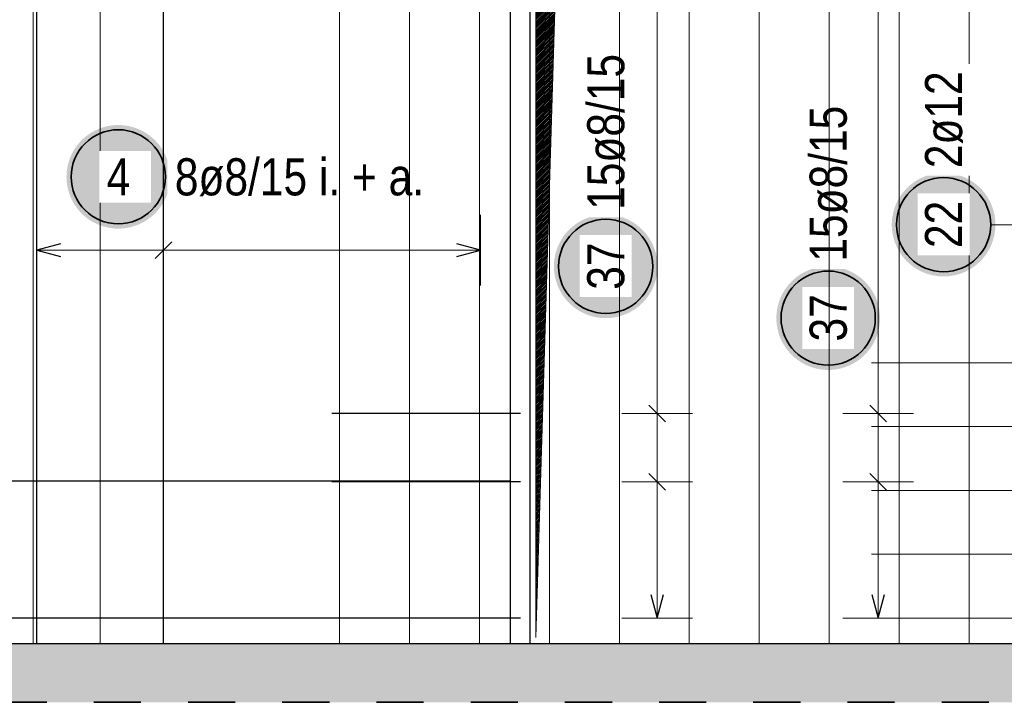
# Model space of a CAD drawing. Header units: millimetres. Extents: x -4.8 to 37.2, y -12 to 28.3.
# Tile 37 of 82: x 15.2 to 17.3, y 5 to 6.5. Entities that reach past the tile are written whole.
import ezdxf

# ---------------------------------------------------------------- set-up
doc = ezdxf.new("R2010")
doc.units = ezdxf.units.MM
doc.linetypes.add('HIDDEN', pattern=[0.375, 0.25, -0.125])
doc.layers.add('nplo Bewehrung', color=7, linetype='Continuous', lineweight=20)
doc.styles.add('Arial Narrow', font='ARIALN.TTF')

msp = doc.modelspace()

# ---------------------------------------------------------------- hatches: boundary and pattern name
at = {"lineweight": 13}
h = msp.add_hatch(dxfattribs=at)
h.set_pattern_fill('Mau', color=6, scale=0.01, angle=45, style=0, pattern_type=2)
h.set_pattern_definition([(45, (0, 0), (-0.00183847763, 0.00183847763), [])])
h.paths.add_polyline_path([(16.317174, 5.176953), (16.379674, 7.224459), (17.302174, 7.286959), (16.317174, 7.286959)])
at = {"lineweight": 25, "true_color": 0xffffff}
for points in [[(15.541065, 6.155502), (15.540998, 6.159341), (15.540797, 6.163175), (15.540463, 6.167), (15.539995, 6.170811), (15.539394, 6.174603), (15.538661, 6.178372), (15.537798, 6.182113), (15.536804, 6.185822), (15.535681, 6.189494), (15.534431, 6.193124), (15.533055, 6.196709), (15.531555, 6.200243), (15.529932, 6.203723), (15.528189, 6.207144), (15.526328, 6.210502), (15.52435, 6.213793), (15.522259, 6.217013), (15.520057, 6.220158), (15.517746, 6.223225), (15.51533, 6.226209), (15.512811, 6.229106), (15.510193, 6.231914), (15.507478, 6.234629), (15.504669, 6.237248), (15.501772, 6.239767), (15.498788, 6.242183), (15.495722, 6.244494), (15.492576, 6.246696), (15.489356, 6.248787), (15.486065, 6.250765), (15.482707, 6.252626), (15.479286, 6.254369), (15.475806, 6.255992), (15.472272, 6.257492), (15.468687, 6.258868), (15.465057, 6.260118), (15.461385, 6.261241), (15.457677, 6.262234), (15.453935, 6.263098), (15.450166, 6.263831), (15.446374, 6.264431), (15.442563, 6.264899), (15.438738, 6.265234), (15.434904, 6.265435), (15.431065, 6.265502), (15.427226, 6.265435), (15.423392, 6.265234), (15.419567, 6.264899), (15.415756, 6.264431), (15.411964, 6.263831), (15.408195, 6.263098), (15.404454, 6.262234), (15.400745, 6.261241), (15.397073, 6.260118), (15.393443, 6.258868), (15.389858, 6.257492), (15.386324, 6.255992), (15.382844, 6.254369), (15.379423, 6.252626), (15.376065, 6.250765), (15.372774, 6.248787), (15.369554, 6.246696), (15.366409, 6.244494), (15.363342, 6.242183), (15.360358, 6.239767), (15.357461, 6.237248), (15.354653, 6.234629), (15.351938, 6.231914), (15.349319, 6.229106), (15.3468, 6.226209), (15.344384, 6.223225), (15.342073, 6.220158), (15.339871, 6.217013), (15.33778, 6.213793), (15.335802, 6.210502), (15.333941, 6.207144), (15.332198, 6.203723), (15.330575, 6.200243), (15.329075, 6.196709), (15.327699, 6.193124), (15.326449, 6.189494), (15.325326, 6.185822), (15.324333, 6.182113), (15.323469, 6.178372), (15.322736, 6.174603), (15.322136, 6.170811), (15.321668, 6.167), (15.321333, 6.163175), (15.321132, 6.159341), (15.321065, 6.155502), (15.321132, 6.151663), (15.321333, 6.147829), (15.321668, 6.144004), (15.322136, 6.140193), (15.322736, 6.136401), (15.323469, 6.132632), (15.324333, 6.128891), (15.325326, 6.125182), (15.326449, 6.12151), (15.327699, 6.11788), (15.329075, 6.114295), (15.330575, 6.110761), (15.332198, 6.107281), (15.333941, 6.10386), (15.335802, 6.100502), (15.33778, 6.097211), (15.339871, 6.093991), (15.342073, 6.090846), (15.344384, 6.087779), (15.3468, 6.084795), (15.349319, 6.081898), (15.351938, 6.07909), (15.354653, 6.076375), (15.357461, 6.073756), (15.360358, 6.071237), (15.363342, 6.068821), (15.366409, 6.06651), (15.369554, 6.064308), (15.372774, 6.062217), (15.376065, 6.060239), (15.379423, 6.058378), (15.382844, 6.056635), (15.386324, 6.055012), (15.389858, 6.053512), (15.393443, 6.052136), (15.397073, 6.050886), (15.400745, 6.049763), (15.404454, 6.048769), (15.408195, 6.047906), (15.411964, 6.047173), (15.415756, 6.046572), (15.419567, 6.046105), (15.423392, 6.04577), (15.427226, 6.045569), (15.431065, 6.045502), (15.434904, 6.045569), (15.438738, 6.04577), (15.442563, 6.046105), (15.446374, 6.046572), (15.450166, 6.047173), (15.453935, 6.047906), (15.457677, 6.048769), (15.461385, 6.049763), (15.465057, 6.050886), (15.468687, 6.052136), (15.472272, 6.053512), (15.475806, 6.055012), (15.479286, 6.056635), (15.482707, 6.058378), (15.486065, 6.060239), (15.489356, 6.062217), (15.492576, 6.064308), (15.495722, 6.06651), (15.498788, 6.068821), (15.501772, 6.071237), (15.504669, 6.073756), (15.507478, 6.076375), (15.510193, 6.07909), (15.512811, 6.081898), (15.51533, 6.084795), (15.517746, 6.087779), (15.520057, 6.090846), (15.522259, 6.093991), (15.52435, 6.097211), (15.526328, 6.100502), (15.528189, 6.10386), (15.529932, 6.107281), (15.531555, 6.110761), (15.533055, 6.114295), (15.534431, 6.11788), (15.535681, 6.12151), (15.536804, 6.125182), (15.537798, 6.128891), (15.538661, 6.132632), (15.539394, 6.136401), (15.539995, 6.140193), (15.540463, 6.144004), (15.540797, 6.147829)], [(17.293086, 6.053865), (17.293019, 6.057704), (17.292818, 6.061538), (17.292484, 6.065363), (17.292016, 6.069174), (17.291415, 6.072966), (17.290682, 6.076735), (17.289819, 6.080476), (17.288825, 6.084185), (17.287702, 6.087857), (17.286452, 6.091487), (17.285076, 6.095072), (17.283576, 6.098606), (17.281954, 6.102086), (17.28021, 6.105507), (17.278349, 6.108865), (17.276372, 6.112156), (17.27428, 6.115376), (17.272078, 6.118521), (17.269767, 6.121588), (17.267351, 6.124572), (17.264832, 6.127469), (17.262214, 6.130277), (17.259499, 6.132992), (17.256691, 6.135611), (17.253793, 6.13813), (17.250809, 6.140546), (17.247743, 6.142857), (17.244597, 6.145059), (17.241377, 6.14715), (17.238086, 6.149128), (17.234728, 6.150989), (17.231307, 6.152732), (17.227827, 6.154355), (17.224293, 6.155855), (17.220708, 6.157231), (17.217078, 6.158481), (17.213406, 6.159604), (17.209698, 6.160598), (17.205957, 6.161461), (17.202188, 6.162194), (17.198395, 6.162794), (17.194584, 6.163262), (17.190759, 6.163597), (17.186925, 6.163798), (17.183086, 6.163865), (17.179247, 6.163798), (17.175413, 6.163597), (17.171588, 6.163262), (17.167777, 6.162794), (17.163985, 6.162194), (17.160216, 6.161461), (17.156475, 6.160598), (17.152766, 6.159604), (17.149094, 6.158481), (17.145464, 6.157231), (17.14188, 6.155855), (17.138345, 6.154355), (17.134865, 6.152732), (17.131444, 6.150989), (17.128086, 6.149128), (17.124795, 6.14715), (17.121575, 6.145059), (17.11843, 6.142857), (17.115363, 6.140546), (17.11238, 6.13813), (17.109482, 6.135611), (17.106674, 6.132992), (17.103959, 6.130277), (17.10134, 6.127469), (17.098821, 6.124572), (17.096405, 6.121588), (17.094094, 6.118521), (17.091892, 6.115376), (17.089801, 6.112156), (17.087823, 6.108865), (17.085962, 6.105507), (17.084219, 6.102086), (17.082596, 6.098606), (17.081096, 6.095072), (17.07972, 6.091487), (17.07847, 6.087857), (17.077347, 6.084185), (17.076354, 6.080476), (17.07549, 6.076735), (17.074757, 6.072966), (17.074157, 6.069174), (17.073689, 6.065363), (17.073354, 6.061538), (17.073153, 6.057704), (17.073086, 6.053865), (17.073153, 6.050026), (17.073354, 6.046192), (17.073689, 6.042367), (17.074157, 6.038556), (17.074757, 6.034764), (17.07549, 6.030995), (17.076354, 6.027254), (17.077347, 6.023545), (17.07847, 6.019873), (17.07972, 6.016243), (17.081096, 6.012658), (17.082596, 6.009124), (17.084219, 6.005644), (17.085962, 6.002223), (17.087823, 5.998865), (17.089801, 5.995574), (17.091892, 5.992354), (17.094094, 5.989209), (17.096405, 5.986142), (17.098821, 5.983158), (17.10134, 5.980261), (17.103959, 5.977453), (17.106674, 5.974738), (17.109482, 5.972119), (17.11238, 5.9696), (17.115363, 5.967184), (17.11843, 5.964873), (17.121575, 5.962671), (17.124795, 5.96058), (17.128086, 5.958602), (17.131444, 5.956741), (17.134865, 5.954998), (17.138345, 5.953375), (17.14188, 5.951875), (17.145464, 5.950499), (17.149094, 5.949249), (17.152766, 5.948126), (17.156475, 5.947132), (17.160216, 5.946269), (17.163985, 5.945536), (17.167777, 5.944936), (17.171588, 5.944468), (17.175413, 5.944133), (17.179247, 5.943932), (17.183086, 5.943865), (17.186925, 5.943932), (17.190759, 5.944133), (17.194584, 5.944468), (17.198395, 5.944936), (17.202188, 5.945536), (17.205957, 5.946269), (17.209698, 5.947132), (17.213406, 5.948126), (17.217078, 5.949249), (17.220708, 5.950499), (17.224293, 5.951875), (17.227827, 5.953375), (17.231307, 5.954998), (17.234728, 5.956741), (17.238086, 5.958602), (17.241377, 5.96058), (17.244597, 5.962671), (17.247743, 5.964873), (17.250809, 5.967184), (17.253793, 5.9696), (17.256691, 5.972119), (17.259499, 5.974738), (17.262214, 5.977453), (17.264832, 5.980261), (17.267351, 5.983158), (17.269767, 5.986142), (17.272078, 5.989209), (17.27428, 5.992354), (17.276372, 5.995574), (17.278349, 5.998865), (17.28021, 6.002223), (17.281954, 6.005644), (17.283576, 6.009124), (17.285076, 6.012658), (17.286452, 6.016243), (17.287702, 6.019873), (17.288825, 6.023545), (17.289819, 6.027254), (17.290682, 6.030995), (17.291415, 6.034764), (17.292016, 6.038556), (17.292484, 6.042367), (17.292818, 6.046192)], [(16.575837, 5.965358), (16.57577, 5.969197), (16.575569, 5.973031), (16.575235, 5.976856), (16.574767, 5.980667), (16.574166, 5.984459), (16.573434, 5.988228), (16.57257, 5.991969), (16.571576, 5.995678), (16.570453, 5.99935), (16.569203, 6.00298), (16.567827, 6.006565), (16.566327, 6.010099), (16.564705, 6.013579), (16.562962, 6.017), (16.5611, 6.020358), (16.559123, 6.023649), (16.557031, 6.026869), (16.554829, 6.030014), (16.552518, 6.033081), (16.550102, 6.036065), (16.547583, 6.038962), (16.544965, 6.04177), (16.54225, 6.044485), (16.539442, 6.047104), (16.536544, 6.049623), (16.53356, 6.052039), (16.530494, 6.05435), (16.527348, 6.056552), (16.524128, 6.058643), (16.520837, 6.060621), (16.517479, 6.062482), (16.514058, 6.064225), (16.510578, 6.065848), (16.507044, 6.067348), (16.503459, 6.068724), (16.499829, 6.069974), (16.496157, 6.071097), (16.492449, 6.072091), (16.488708, 6.072954), (16.484939, 6.073687), (16.481146, 6.074288), (16.477335, 6.074755), (16.47351, 6.07509), (16.469676, 6.075291), (16.465837, 6.075358), (16.461998, 6.075291), (16.458164, 6.07509), (16.454339, 6.074755), (16.450528, 6.074288), (16.446736, 6.073687), (16.442967, 6.072954), (16.439226, 6.072091), (16.435517, 6.071097), (16.431845, 6.069974), (16.428215, 6.068724), (16.424631, 6.067348), (16.421096, 6.065848), (16.417616, 6.064225), (16.414195, 6.062482), (16.410837, 6.060621), (16.407546, 6.058643), (16.404326, 6.056552), (16.401181, 6.05435), (16.398115, 6.052039), (16.395131, 6.049623), (16.392233, 6.047104), (16.389425, 6.044485), (16.38671, 6.04177), (16.384091, 6.038962), (16.381572, 6.036065), (16.379156, 6.033081), (16.376845, 6.030014), (16.374643, 6.026869), (16.372552, 6.023649), (16.370574, 6.020358), (16.368713, 6.017), (16.36697, 6.013579), (16.365347, 6.010099), (16.363847, 6.006565), (16.362471, 6.00298), (16.361221, 5.99935), (16.360098, 5.995678), (16.359105, 5.991969), (16.358241, 5.988228), (16.357508, 5.984459), (16.356908, 5.980667), (16.35644, 5.976856), (16.356105, 5.973031), (16.355904, 5.969197), (16.355837, 5.965358), (16.355904, 5.961519), (16.356105, 5.957685), (16.35644, 5.95386), (16.356908, 5.950049), (16.357508, 5.946257), (16.358241, 5.942488), (16.359105, 5.938747), (16.360098, 5.935038), (16.361221, 5.931366), (16.362471, 5.927736), (16.363847, 5.924151), (16.365347, 5.920617), (16.36697, 5.917137), (16.368713, 5.913716), (16.370574, 5.910358), (16.372552, 5.907067), (16.374643, 5.903847), (16.376845, 5.900702), (16.379156, 5.897635), (16.381572, 5.894651), (16.384091, 5.891754), (16.38671, 5.888946), (16.389425, 5.886231), (16.392233, 5.883612), (16.395131, 5.881093), (16.398115, 5.878677), (16.401181, 5.876366), (16.404326, 5.874164), (16.407546, 5.872073), (16.410837, 5.870095), (16.414195, 5.868234), (16.417616, 5.866491), (16.421096, 5.864868), (16.424631, 5.863368), (16.428215, 5.861992), (16.431845, 5.860742), (16.435517, 5.859619), (16.439226, 5.858626), (16.442967, 5.857762), (16.446736, 5.857029), (16.450528, 5.856429), (16.454339, 5.855961), (16.458164, 5.855626), (16.461998, 5.855425), (16.465837, 5.855358), (16.469676, 5.855425), (16.47351, 5.855626), (16.477335, 5.855961), (16.481146, 5.856429), (16.484939, 5.857029), (16.488708, 5.857762), (16.492449, 5.858626), (16.496157, 5.859619), (16.499829, 5.860742), (16.503459, 5.861992), (16.507044, 5.863368), (16.510578, 5.864868), (16.514058, 5.866491), (16.517479, 5.868234), (16.520837, 5.870095), (16.524128, 5.872073), (16.527348, 5.874164), (16.530494, 5.876366), (16.53356, 5.878677), (16.536544, 5.881093), (16.539442, 5.883612), (16.54225, 5.886231), (16.544965, 5.888946), (16.547583, 5.891754), (16.550102, 5.894651), (16.552518, 5.897635), (16.554829, 5.900702), (16.557031, 5.903847), (16.559123, 5.907067), (16.5611, 5.910358), (16.562962, 5.913716), (16.564705, 5.917137), (16.566327, 5.920617), (16.567827, 5.924151), (16.569203, 5.927736), (16.570453, 5.931366), (16.571576, 5.935038), (16.57257, 5.938747), (16.573434, 5.942488), (16.574166, 5.946257), (16.574767, 5.950049), (16.575235, 5.95386), (16.575569, 5.957685)], [(17.048112, 5.85538), (17.048045, 5.859219), (17.047844, 5.863053), (17.047509, 5.866878), (17.047041, 5.870689), (17.04644, 5.874481), (17.045708, 5.87825), (17.044844, 5.881991), (17.04385, 5.8857), (17.042728, 5.889372), (17.041478, 5.893002), (17.040102, 5.896587), (17.038602, 5.900121), (17.036979, 5.903601), (17.035236, 5.907022), (17.033374, 5.91038), (17.031397, 5.913671), (17.029306, 5.916891), (17.027103, 5.920036), (17.024793, 5.923103), (17.022376, 5.926086), (17.019857, 5.928984), (17.017239, 5.931792), (17.014524, 5.934507), (17.011716, 5.937126), (17.008818, 5.939645), (17.005834, 5.942061), (17.002768, 5.944372), (16.999623, 5.946574), (16.996403, 5.948665), (16.993112, 5.950643), (16.989753, 5.952504), (16.986332, 5.954247), (16.982853, 5.95587), (16.979318, 5.95737), (16.975734, 5.958746), (16.972103, 5.959996), (16.968432, 5.961119), (16.964723, 5.962112), (16.960982, 5.962976), (16.957213, 5.963709), (16.953421, 5.964309), (16.94961, 5.964777), (16.945785, 5.965112), (16.94195, 5.965313), (16.938112, 5.96538), (16.934273, 5.965313), (16.930438, 5.965112), (16.926613, 5.964777), (16.922803, 5.964309), (16.91901, 5.963709), (16.915241, 5.962976), (16.9115, 5.962112), (16.907791, 5.961119), (16.90412, 5.959996), (16.900489, 5.958746), (16.896905, 5.95737), (16.893371, 5.95587), (16.889891, 5.954247), (16.88647, 5.952504), (16.883112, 5.950643), (16.87982, 5.948665), (16.8766, 5.946574), (16.873455, 5.944372), (16.870389, 5.942061), (16.867405, 5.939645), (16.864507, 5.937126), (16.861699, 5.934507), (16.858984, 5.931792), (16.856366, 5.928984), (16.853847, 5.926086), (16.85143, 5.923103), (16.84912, 5.920036), (16.846917, 5.916891), (16.844826, 5.913671), (16.842849, 5.91038), (16.840987, 5.907022), (16.839244, 5.903601), (16.837622, 5.900121), (16.836121, 5.896587), (16.834745, 5.893002), (16.833495, 5.889372), (16.832373, 5.8857), (16.831379, 5.881991), (16.830515, 5.87825), (16.829783, 5.874481), (16.829182, 5.870689), (16.828714, 5.866878), (16.82838, 5.863053), (16.828179, 5.859219), (16.828112, 5.85538), (16.828179, 5.851541), (16.82838, 5.847707), (16.828714, 5.843882), (16.829182, 5.840071), (16.829783, 5.836278), (16.830515, 5.83251), (16.831379, 5.828768), (16.832373, 5.82506), (16.833495, 5.821388), (16.834745, 5.817758), (16.836121, 5.814173), (16.837622, 5.810639), (16.839244, 5.807159), (16.840987, 5.803738), (16.842849, 5.80038), (16.844826, 5.797089), (16.846917, 5.793869), (16.84912, 5.790723), (16.85143, 5.787657), (16.853847, 5.784673), (16.856366, 5.781775), (16.858984, 5.778967), (16.861699, 5.776252), (16.864507, 5.773634), (16.867405, 5.771115), (16.870389, 5.768699), (16.873455, 5.766388), (16.8766, 5.764186), (16.87982, 5.762095), (16.883112, 5.760117), (16.88647, 5.758256), (16.889891, 5.756512), (16.893371, 5.75489), (16.896905, 5.75339), (16.900489, 5.752014), (16.90412, 5.750764), (16.907791, 5.749641), (16.9115, 5.748647), (16.915241, 5.747784), (16.91901, 5.747051), (16.922803, 5.74645), (16.926613, 5.745982), (16.930438, 5.745648), (16.934273, 5.745447), (16.938112, 5.74538), (16.94195, 5.745447), (16.945785, 5.745648), (16.94961, 5.745982), (16.953421, 5.74645), (16.957213, 5.747051), (16.960982, 5.747784), (16.964723, 5.748647), (16.968432, 5.749641), (16.972103, 5.750764), (16.975734, 5.752014), (16.979318, 5.75339), (16.982853, 5.75489), (16.986332, 5.756512), (16.989753, 5.758256), (16.993112, 5.760117), (16.996403, 5.762095), (16.999623, 5.764186), (17.002768, 5.766388), (17.005834, 5.768699), (17.008818, 5.771115), (17.011716, 5.773634), (17.014524, 5.776252), (17.017239, 5.778967), (17.019857, 5.781775), (17.022376, 5.784673), (17.024793, 5.787657), (17.027103, 5.790723), (17.029306, 5.793869), (17.031397, 5.797089), (17.033374, 5.80038), (17.035236, 5.803738), (17.036979, 5.807159), (17.038602, 5.810639), (17.040102, 5.814173), (17.041478, 5.817758), (17.042728, 5.821388), (17.04385, 5.82506), (17.044844, 5.828768), (17.045708, 5.83251), (17.04644, 5.836278), (17.047041, 5.840071), (17.047509, 5.843882), (17.047844, 5.847707)]]:
    msp.add_hatch(color=7, dxfattribs=at).paths.add_polyline_path(points)
at = {"lineweight": 13, "true_color": 0xd7ffd7}
msp.add_hatch(color=254, dxfattribs=at).paths.add_polyline_path([(13.104217, 5.039459), (22.54069, 5.039459), (22.54069, 5.164459), (13.104217, 5.164459)])

# ---------------------------------------------------------------- linework, layer by layer
at = {"color": 3, "linetype": 'Continuous', "lineweight": 25}
for p, q in [((16.263674, 5.164459), (16.263674, 8.264459)), ((15.258208, 5.164459), (15.258208, 8.064459)), ((15.527264, 5.164459), (15.527264, 8.064459)), ((16.304674, 7.299453), (16.304674, 5.164453)), ((15.308208, 6.013397), (15.258208, 6)), ((15.258208, 6), (15.308208, 5.986603)), ((15.544941, 6.017678), (15.509586, 5.982322)), ((16.199903, 6), (16.149903, 6.013397)), ((16.149903, 5.986603), (16.199903, 6)), ((16.557322, 5.670488), (16.592678, 5.635132)), ((17.02667, 5.670488), (17.062025, 5.635132)), ((16.284674, 5.65281), (15.884674, 5.65281)), ((16.557322, 5.525702), (16.592678, 5.490347)), ((17.02667, 5.525702), (17.062025, 5.490347)), ((16.264301, 5.509097), (13.364301, 5.509097)), ((16.284674, 5.508024), (15.884674, 5.508024)), ((16.561603, 5.268453), (16.575, 5.218453)), ((16.575, 5.218453), (16.588397, 5.268453)), ((17.03095, 5.268453), (17.044347, 5.218453)), ((17.044347, 5.218453), (17.057745, 5.268453)), ((16.264301, 5.218453), (13.364301, 5.218453)), ((16.284674, 5.218453), (15.884674, 5.218453)), ((13.354176, 5.164459), (18.524708, 5.164459))]:
    msp.add_line(p, q, dxfattribs=at)
at = {"color": 6, "linetype": 'Continuous', "lineweight": 13}
for q in [(16.317174, 7.286959), (16.379674, 7.224459)]:
    msp.add_line((16.317174, 5.176953), q, dxfattribs=at)
at = {"color": 5, "linetype": 'Continuous', "lineweight": 18}
for p, q in [((16.575, 5.218453), (16.575, 7.245452)), ((17.044347, 5.218453), (17.044347, 7.245452)), ((15.258208, 6.075), (15.258208, 5.925)), ((15.527264, 6.075), (15.527264, 5.925)), ((16.199903, 5.925), (16.199903, 6.075)), ((17.283086, 6.053865), (17.380674, 6.053865)), ((15.258208, 6), (16.199903, 6)), ((16.5, 5.65281), (16.65, 5.65281)), ((16.969347, 5.65281), (17.119347, 5.65281)), ((16.5, 5.508024), (16.65, 5.508024)), ((16.969347, 5.508024), (17.119347, 5.508024)), ((16.5, 5.218453), (16.65, 5.218453)), ((16.969347, 5.218453), (17.119347, 5.218453))]:
    msp.add_line(p, q, dxfattribs=at)
at = {"color": 2, "linetype": 'HIDDEN', "lineweight": 35, "ltscale": 0.25}
msp.add_line((12.979172, 5.039459), (22.66569, 5.039459), dxfattribs=at)
at = {"color": 2, "linetype": 'Continuous', "lineweight": 35}
for centre in [(15.431065, 6.155502), (17.183086, 6.053865), (16.465837, 5.965358), (16.938112, 5.85538)]:
    msp.add_circle(centre, 0.1, dxfattribs=at)
at = {"layer": 'nplo Bewehrung', "color": 9, "linetype": 'Continuous', "lineweight": 0}
for p, q in [((15.250101, 5.164459), (15.250101, 8.064459)), ((15.392804, 5.164459), (15.392804, 8.064459)), ((16.197785, 5.164458), (16.197785, 8.064458)), ((16.346275, 5.164457), (16.346275, 8.064457)), ((16.643255, 5.164455), (16.643255, 8.064455)), ((16.791746, 5.164454), (16.791746, 8.064454)), ((17.088726, 5.164451), (17.088726, 8.064451)), ((17.237216, 5.16445), (17.237216, 8.06445)), ((17.029757, 5.760453), (17.429757, 5.760453)), ((17.029757, 5.624953), (17.429757, 5.624953)), ((17.029757, 5.489453), (17.429757, 5.489453)), ((17.029757, 5.353953), (17.429757, 5.353953)), ((17.029757, 5.218453), (17.429757, 5.218453))]:
    msp.add_line(p, q, dxfattribs=at)

# ---------------------------------------------------------------- texts
at = {"color": 2, "lineweight": 35, "insert": (15.551065, 6.194877), "char_height": 0.07875, "attachment_point": 1, "line_spacing_factor": 0.9, "style": 'Arial Narrow', "bg_fill": 3, "box_fill_scale": 1.2, "bg_fill_color": 256, "bg_fill_true_color": 13158600, "bg_fill_transparency": 0}
msp.add_mtext('8ø8/15 i. + a.', dxfattribs=at)

# ---------------------------------------------------------------- next in the draw order: linework, layer by layer
at = {"layer": 'nplo Bewehrung', "color": 9, "linetype": 'Continuous', "lineweight": 0}
for p, q in [((15.900805, 5.164461), (15.900805, 8.064461)), ((16.049295, 5.164459), (16.049295, 8.064459))]:
    msp.add_line(p, q, dxfattribs=at)

# ---------------------------------------------------------------- next in the draw order: texts
at = {"color": 2, "lineweight": 35, "char_height": 0.07875, "attachment_point": 1, "rotation": 90, "line_spacing_factor": 0.9, "style": 'Arial Narrow', "bg_fill": 3, "box_fill_scale": 1.2, "bg_fill_color": 256, "bg_fill_true_color": 13158600, "bg_fill_transparency": 0}
for s, insert in [('15ø8/15', (16.426462, 6.085358)), ('2ø12', (17.143711, 6.173865)), ('15ø8/15', (16.898737, 5.97538)), ('22', (17.143711, 6.004252)), ('37', (16.426462, 5.915746)), ('37', (16.898737, 5.805767))]:
    msp.add_mtext(s, dxfattribs=dict(at, insert=insert))
at = {"color": 2, "lineweight": 35, "insert": (15.406259, 6.194877), "char_height": 0.07875, "attachment_point": 1, "line_spacing_factor": 0.9, "style": 'Arial Narrow', "bg_fill": 3, "box_fill_scale": 1.2, "bg_fill_color": 256, "bg_fill_true_color": 13158600, "bg_fill_transparency": 0}
msp.add_mtext('4', dxfattribs=at)

# ---------------------------------------------------------------- next in the draw order: linework, layer by layer
at = {"layer": 'nplo Bewehrung', "color": 9, "linetype": 'Continuous', "lineweight": 0}
for p, q in [((16.494765, 5.164456), (16.494765, 8.064456)), ((16.940236, 5.164452), (16.940236, 8.064452))]:
    msp.add_line(p, q, dxfattribs=at)

doc.saveas('drawing.dxf')
